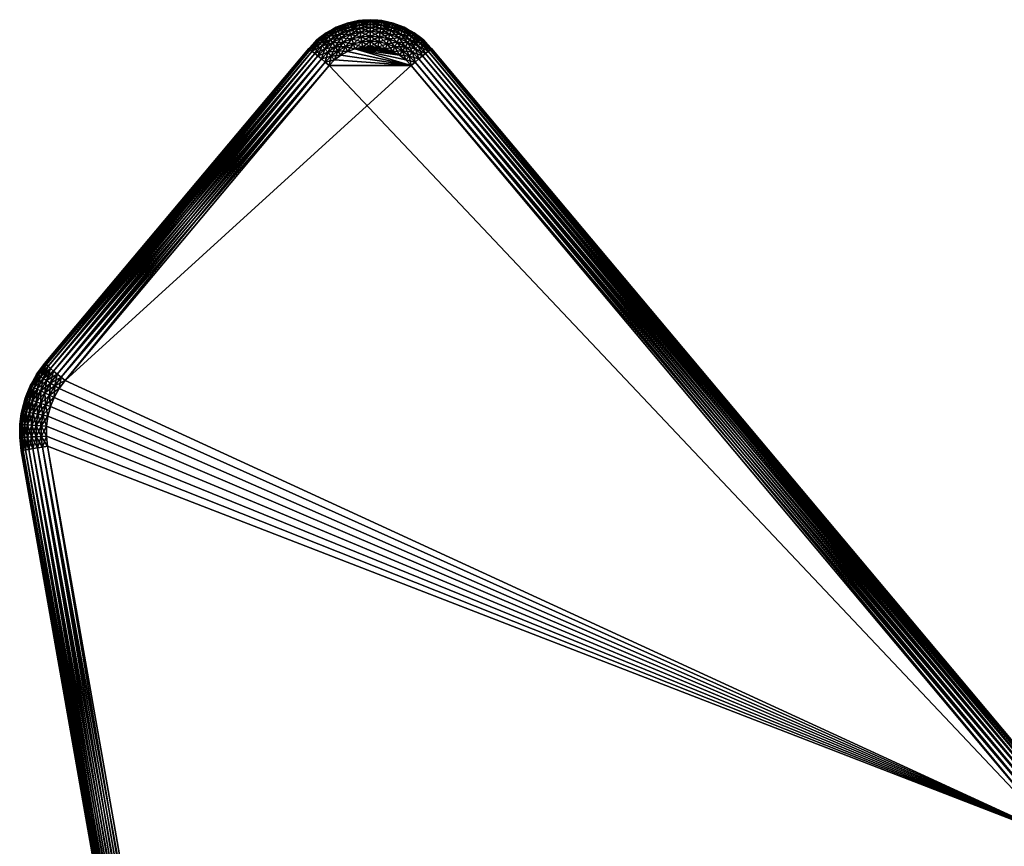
# Model space of a CAD drawing. Header units: millimetres. Extents: x 0 to 737, y 0 to 636.
# Tile 2 of 5: x 0 to 369, y 327 to 636. Entities that reach past the tile are written whole.
import ezdxf

# ---------------------------------------------------------------- set-up
doc = ezdxf.new("R2010")
doc.units = ezdxf.units.MM
doc.layers.add('Layer 01', color=18, linetype='Continuous', true_color=0x000000)

msp = doc.modelspace()

# ---------------------------------------------------------------- meshes
at = {"layer": 'Layer 01'}
mesh = msp.add_polyface(dxfattribs=at)
corners = [(118.54, 633.16, 350), (122.62, 634.71, 10), (118.54, 633.16, 10), (117.27, 632.45, 350), (117.27, 632.45, 10), (114.73, 631.03, 350), (122.67, 634.53, 351.95), (118.62, 632.98, 351.95), (114.84, 630.87, 351.95), (122.83, 633.98, 353.83), (118.86, 632.47, 353.83), (115.15, 630.4, 353.83), (123.1, 633.1, 355.56), (119.25, 631.63, 355.56), (115.66, 629.63, 355.56), (123.46, 631.9, 357.07), (119.78, 630.5, 357.07), (116.34, 628.59, 357.07), (120.42, 629.13, 358.31), (117.18, 627.32, 358.31), (121.15, 627.56, 359.24), (118.13, 625.88, 359.24), (114.23, 625.06, 358.31), (121.94, 625.86, 359.81), (119.16, 624.31, 359.81), (121.15, 627.56, 0.76), (119.16, 624.31, 0.19), (118.13, 625.88, 0.76), (120.42, 629.13, 1.69), (117.18, 627.32, 1.69), (119.78, 630.5, 2.93), (116.34, 628.59, 2.93), (119.25, 631.63, 4.44), (115.66, 629.63, 4.44), (118.86, 632.47, 6.17), (115.15, 630.4, 6.17), (118.62, 632.98, 8.05), (114.84, 630.87, 8.05), (123.1, 633.1, 4.44), (122.83, 633.98, 6.17), (122.67, 634.53, 8.05), (114.73, 631.03, 10), (114.23, 625.06, 1.69), (115.38, 623.77, 0.76)]
mesh.append_faces([[corners[k] for k in face] for face in [(0, 1, 2, 2), (0, 2, 3, 3), (3, 2, 4, 4), (3, 4, 5, 5), (6, 0, 7, 7), (7, 0, 3, 3), (7, 3, 8, 8), (9, 7, 10, 10), (10, 7, 8, 8), (10, 8, 11, 11), (12, 10, 13, 13), (13, 10, 11, 11), (13, 11, 14, 14), (15, 13, 16, 16), (16, 13, 14, 14), (16, 14, 17, 17), (18, 16, 17, 17), (18, 17, 19, 19), (20, 18, 19, 19), (20, 19, 21, 21), (21, 19, 22, 22), (23, 20, 21, 21), (23, 21, 24, 24), (25, 26, 27, 27), (25, 27, 28, 28), (28, 27, 29, 29), (28, 29, 30, 30), (30, 29, 31, 31), (30, 31, 32, 32), (32, 31, 33, 33), (32, 33, 34, 34), (34, 33, 35, 35), (34, 35, 36, 36), (36, 35, 37, 37), (38, 30, 32, 32), (39, 32, 34, 34), (40, 34, 36, 36), (1, 36, 2, 2), (37, 41, 36, 36), (36, 41, 4, 4), (36, 4, 2, 2), (42, 31, 29, 29), (42, 29, 43, 43), (43, 29, 27, 27)]])
mesh = msp.add_polyface(dxfattribs=at)
corners = [(128.32, 635.76, 350), (128.32, 635.76, 10), (126.87, 635.65, 350), (126.87, 635.65, 10), (122.62, 634.71, 350), (122.62, 634.71, 10), (118.54, 633.16, 350), (126.9, 635.46, 351.95), (122.67, 634.53, 351.95), (131.22, 635.21, 353.83), (126.98, 634.9, 353.83), (122.83, 633.98, 353.83), (118.62, 632.98, 351.95), (127.12, 633.99, 355.56), (123.1, 633.1, 355.56), (118.86, 632.47, 353.83), (127.3, 632.76, 357.07), (123.46, 631.9, 357.07), (119.25, 631.63, 355.56), (127.52, 631.26, 358.31), (123.89, 630.45, 358.31), (119.78, 630.5, 357.07), (120.42, 629.13, 358.31), (127.77, 629.55, 359.24), (126.9, 635.46, 8.05), (127.77, 629.55, 0.76), (124.39, 628.8, 0.76), (127.52, 631.26, 1.69), (123.89, 630.45, 1.69), (127.3, 632.76, 2.93), (123.46, 631.9, 2.93), (127.12, 633.99, 4.44), (123.1, 633.1, 4.44), (126.98, 634.9, 6.17), (122.83, 633.98, 6.17), (122.67, 634.53, 8.05), (120.42, 629.13, 1.69), (119.78, 630.5, 2.93), (119.25, 631.63, 4.44), (118.86, 632.47, 6.17), (118.62, 632.98, 8.05)]
mesh.append_faces([[corners[k] for k in face] for face in [(0, 1, 2, 2), (2, 1, 3, 3), (2, 3, 4, 4), (4, 3, 5, 5), (4, 5, 6, 6), (0, 2, 7, 7), (7, 2, 4, 4), (7, 4, 8, 8), (8, 4, 6, 6), (9, 7, 10, 10), (10, 7, 8, 8), (10, 8, 11, 11), (11, 8, 12, 12), (13, 10, 11, 11), (13, 11, 14, 14), (14, 11, 15, 15), (16, 13, 14, 14), (16, 14, 17, 17), (17, 14, 18, 18), (19, 16, 17, 17), (19, 17, 20, 20), (20, 17, 21, 21), (20, 21, 22, 22), (23, 19, 20, 20), (3, 1, 24, 24), (25, 26, 27, 27), (27, 26, 28, 28), (27, 28, 29, 29), (29, 28, 30, 30), (29, 30, 31, 31), (31, 30, 32, 32), (31, 32, 33, 33), (33, 32, 34, 34), (33, 34, 24, 24), (24, 34, 35, 35), (24, 35, 3, 3), (3, 35, 5, 5), (28, 36, 30, 30), (30, 36, 37, 37), (30, 37, 32, 32), (32, 38, 34, 34), (34, 39, 35, 35), (35, 40, 5, 5)]])
mesh = msp.add_polyface(dxfattribs=at)
corners = [(134.12, 635.76, 350), (134.12, 635.76, 10), (131.22, 635.97, 350), (131.22, 635.97, 10), (128.32, 635.76, 350), (128.32, 635.76, 10), (135.54, 635.46, 351.95), (131.22, 635.78, 351.95), (126.9, 635.46, 351.95), (135.46, 634.9, 353.83), (131.22, 635.21, 353.83), (135.32, 633.99, 355.56), (131.22, 634.28, 355.56), (126.98, 634.9, 353.83), (127.12, 633.99, 355.56), (135.14, 632.76, 357.07), (131.22, 633.04, 357.07), (127.3, 632.76, 357.07), (134.92, 631.26, 358.31), (131.22, 631.53, 358.31), (127.52, 631.26, 358.31), (134.67, 629.55, 359.24), (131.22, 629.8, 359.24), (127.77, 629.55, 359.24), (131.22, 635.78, 8.05), (134.92, 631.26, 1.69), (131.22, 629.8, 0.76), (131.22, 631.53, 1.69), (135.14, 632.76, 2.93), (131.22, 633.04, 2.93), (135.32, 633.99, 4.44), (131.22, 634.28, 4.44), (135.46, 634.9, 6.17), (131.22, 635.21, 6.17), (135.54, 635.46, 8.05), (126.9, 635.46, 8.05), (126.98, 634.9, 6.17), (127.12, 633.99, 4.44), (127.3, 632.76, 2.93), (127.52, 631.26, 1.69), (127.77, 629.55, 0.76)]
mesh.append_faces([[corners[k] for k in face] for face in [(0, 1, 2, 2), (2, 1, 3, 3), (2, 3, 4, 4), (4, 3, 5, 5), (6, 0, 7, 7), (7, 0, 2, 2), (7, 2, 8, 8), (8, 2, 4, 4), (9, 7, 10, 10), (10, 7, 8, 8), (11, 9, 10, 10), (11, 10, 12, 12), (12, 10, 13, 13), (12, 13, 14, 14), (15, 11, 12, 12), (15, 12, 16, 16), (16, 12, 14, 14), (16, 14, 17, 17), (18, 15, 16, 16), (18, 16, 19, 19), (19, 16, 17, 17), (19, 17, 20, 20), (21, 18, 19, 19), (21, 19, 22, 22), (22, 19, 20, 20), (22, 20, 23, 23), (5, 3, 24, 24), (25, 26, 27, 27), (28, 27, 29, 29), (30, 29, 31, 31), (32, 31, 33, 33), (34, 33, 24, 24), (35, 5, 24, 24), (35, 24, 36, 36), (36, 24, 33, 33), (36, 33, 37, 37), (37, 33, 31, 31), (37, 31, 38, 38), (38, 31, 29, 29), (38, 29, 39, 39), (39, 29, 27, 27), (39, 27, 40, 40), (40, 27, 26, 26)]])
mesh = msp.add_polyface(dxfattribs=at)
corners = [(139.82, 634.71, 350), (139.82, 634.71, 10), (135.57, 635.65, 350), (135.57, 635.65, 10), (134.12, 635.76, 350), (134.12, 635.76, 10), (139.77, 634.53, 351.95), (135.54, 635.46, 351.95), (139.61, 633.98, 353.83), (135.46, 634.9, 353.83), (131.22, 635.78, 351.95), (139.34, 633.1, 355.56), (135.32, 633.99, 355.56), (142.66, 630.5, 357.07), (138.98, 631.9, 357.07), (135.14, 632.76, 357.07), (142.02, 629.13, 358.31), (138.55, 630.45, 358.31), (134.92, 631.26, 358.31), (138.05, 628.8, 359.24), (134.67, 629.55, 359.24), (134.67, 629.55, 0.76), (131.22, 629.8, 0.76), (134.92, 631.26, 1.69), (131.22, 631.53, 1.69), (135.14, 632.76, 2.93), (131.22, 633.04, 2.93), (135.32, 633.99, 4.44), (131.22, 634.28, 4.44), (135.46, 634.9, 6.17), (131.22, 635.21, 6.17), (135.54, 635.46, 8.05), (142.02, 629.13, 1.69), (138.05, 628.8, 0.76), (138.55, 630.45, 1.69), (142.66, 630.5, 2.93), (138.98, 631.9, 2.93), (143.19, 631.63, 4.44), (139.34, 633.1, 4.44), (139.61, 633.98, 6.17), (139.77, 634.53, 8.05), (131.22, 635.78, 8.05), (131.22, 635.97, 10)]
mesh.append_faces([[corners[k] for k in face] for face in [(0, 1, 2, 2), (2, 1, 3, 3), (2, 3, 4, 4), (4, 3, 5, 5), (6, 0, 2, 2), (6, 2, 7, 7), (7, 2, 4, 4), (8, 6, 7, 7), (8, 7, 9, 9), (9, 7, 10, 10), (11, 8, 9, 9), (11, 9, 12, 12), (13, 11, 14, 14), (14, 11, 12, 12), (14, 12, 15, 15), (16, 14, 17, 17), (17, 14, 15, 15), (17, 15, 18, 18), (19, 17, 18, 18), (19, 18, 20, 20), (21, 22, 23, 23), (23, 24, 25, 25), (25, 26, 27, 27), (27, 28, 29, 29), (29, 30, 31, 31), (32, 33, 34, 34), (35, 34, 36, 36), (37, 36, 38, 38), (33, 21, 34, 34), (34, 21, 23, 23), (34, 23, 36, 36), (36, 23, 25, 25), (36, 25, 38, 38), (38, 25, 27, 27), (38, 27, 39, 39), (39, 27, 29, 29), (39, 29, 40, 40), (40, 29, 31, 31), (40, 31, 1, 1), (1, 31, 3, 3), (41, 42, 31, 31), (31, 42, 5, 5), (31, 5, 3, 3)]])
mesh = msp.add_polyface(dxfattribs=at)
corners = [(150.01, 629.26, 350), (150.01, 629.26, 10), (147.71, 631.03, 350), (147.71, 631.03, 10), (145.17, 632.45, 350), (145.17, 632.45, 10), (143.9, 633.16, 350), (143.9, 633.16, 10), (139.82, 634.71, 350), (139.82, 634.71, 10), (143.82, 632.98, 351.95), (147.6, 630.87, 351.95), (139.77, 634.53, 351.95), (150.66, 627.81, 353.83), (147.29, 630.4, 353.83), (143.58, 632.47, 353.83), (139.61, 633.98, 353.83), (146.78, 629.63, 355.56), (143.19, 631.63, 355.56), (139.34, 633.1, 355.56), (146.1, 628.59, 357.07), (142.66, 630.5, 357.07), (142.02, 629.13, 358.31), (138.98, 631.9, 357.07), (147.6, 630.87, 8.05), (151.04, 628.24, 8.05), (147.29, 630.4, 6.17), (143.82, 632.98, 8.05), (143.58, 632.47, 6.17), (143.19, 631.63, 4.44), (146.78, 629.63, 4.44), (142.66, 630.5, 2.93), (142.02, 629.13, 1.69), (138.55, 630.45, 1.69), (138.98, 631.9, 2.93), (139.34, 633.1, 4.44), (139.61, 633.98, 6.17), (139.77, 634.53, 8.05)]
mesh.append_faces([[corners[k] for k in face] for face in [(0, 1, 2, 2), (2, 1, 3, 3), (2, 3, 4, 4), (4, 3, 5, 5), (4, 5, 6, 6), (6, 5, 7, 7), (6, 7, 8, 8), (8, 7, 9, 9), (4, 10, 2, 2), (2, 10, 11, 11), (2, 11, 0, 0), (4, 6, 10, 10), (10, 6, 8, 8), (10, 8, 12, 12), (13, 11, 14, 14), (14, 11, 10, 10), (14, 10, 15, 15), (15, 10, 12, 12), (15, 12, 16, 16), (17, 14, 15, 15), (17, 15, 18, 18), (18, 15, 16, 16), (18, 16, 19, 19), (20, 17, 18, 18), (20, 18, 21, 21), (21, 18, 19, 19), (22, 21, 23, 23), (5, 3, 24, 24), (25, 26, 24, 24), (7, 5, 27, 27), (27, 5, 24, 24), (27, 24, 28, 28), (28, 24, 26, 26), (28, 26, 29, 29), (29, 26, 30, 30), (29, 30, 31, 31), (32, 33, 31, 31), (31, 34, 29, 29), (29, 35, 28, 28), (28, 35, 36, 36), (28, 36, 27, 27), (27, 36, 37, 37), (27, 37, 7, 7), (7, 37, 9, 9)]])
mesh = msp.add_polyface(dxfattribs=at)
corners = [(114.73, 631.03, 350), (117.27, 632.45, 10), (114.73, 631.03, 10), (112.43, 629.26, 350), (112.43, 629.26, 10), (111.28, 628.38, 350), (111.28, 628.38, 10), (108.24, 625.25, 350), (108.24, 625.25, 10), (114.84, 630.87, 351.95), (117.27, 632.45, 350), (111.4, 628.24, 351.95), (108.39, 625.13, 351.95), (115.15, 630.4, 353.83), (111.78, 627.81, 353.83), (108.82, 624.76, 353.83), (115.66, 629.63, 355.56), (112.4, 627.12, 355.56), (109.53, 624.17, 355.56), (116.34, 628.59, 357.07), (113.22, 626.19, 357.07), (117.18, 627.32, 358.31), (114.23, 625.06, 358.31), (114.84, 630.87, 8.05), (111.4, 628.24, 8.05), (111.78, 627.81, 6.17), (115.15, 630.4, 6.17), (112.4, 627.12, 4.44), (115.66, 629.63, 4.44), (113.22, 626.19, 2.93), (116.34, 628.59, 2.93), (114.23, 625.06, 1.69), (110.48, 623.37, 2.93), (109.53, 624.17, 4.44), (108.82, 624.76, 6.17), (108.39, 625.13, 8.05)]
mesh.append_faces([[corners[k] for k in face] for face in [(0, 1, 2, 2), (0, 2, 3, 3), (3, 2, 4, 4), (3, 4, 5, 5), (5, 4, 6, 6), (5, 6, 7, 7), (7, 6, 8, 8), (9, 10, 0, 0), (9, 0, 11, 11), (11, 0, 3, 3), (3, 5, 11, 11), (11, 5, 7, 7), (11, 7, 12, 12), (13, 9, 11, 11), (13, 11, 14, 14), (14, 11, 12, 12), (14, 12, 15, 15), (16, 13, 14, 14), (16, 14, 17, 17), (17, 14, 15, 15), (17, 15, 18, 18), (19, 16, 17, 17), (19, 17, 20, 20), (20, 17, 18, 18), (21, 19, 20, 20), (21, 20, 22, 22), (4, 2, 23, 23), (6, 4, 24, 24), (24, 4, 23, 23), (24, 23, 25, 25), (25, 23, 26, 26), (25, 26, 27, 27), (27, 26, 28, 28), (27, 28, 29, 29), (29, 28, 30, 30), (29, 30, 31, 31), (29, 32, 27, 27), (27, 33, 25, 25), (25, 33, 34, 34), (25, 34, 24, 24), (24, 34, 35, 35), (24, 35, 6, 6), (6, 35, 8, 8)]])
mesh = msp.add_polyface(dxfattribs=at)
corners = [(141.29, 627.56, 359.24), (138.55, 630.45, 358.31), (138.05, 628.8, 359.24), (127.77, 629.55, 359.24), (123.89, 630.45, 358.31), (124.39, 628.8, 359.24), (120.42, 629.13, 358.31), (121.15, 627.56, 359.24), (140.5, 625.86, 359.81), (137.52, 627, 359.81), (134.67, 629.55, 359.24), (134.4, 627.69, 359.81), (131.22, 629.8, 359.24), (131.22, 627.92, 359.81), (128.04, 627.69, 359.81), (124.92, 627, 359.81), (121.94, 625.86, 359.81), (136.96, 625.13, 360), (134.12, 625.76, 360), (131.22, 625.97, 360), (128.32, 625.76, 360), (134.12, 625.76), (131.22, 625.97), (134.4, 627.69, 0.19), (131.22, 627.92, 0.19), (134.67, 629.55, 0.76), (131.22, 629.8, 0.76), (121.94, 625.86, 0.19), (119.16, 624.31, 0.19), (121.15, 627.56, 0.76), (141.29, 627.56, 0.76), (137.52, 627, 0.19), (138.05, 628.8, 0.76), (127.77, 629.55, 0.76), (128.04, 627.69, 0.19), (128.32, 625.76), (125.48, 625.13), (124.92, 627, 0.19), (124.39, 628.8, 0.76), (123.89, 630.45, 1.69), (120.42, 629.13, 1.69)]
mesh.append_faces([[corners[k] for k in face] for face in [(0, 1, 2, 2), (3, 4, 5, 5), (5, 4, 6, 6), (5, 6, 7, 7), (8, 0, 2, 2), (8, 2, 9, 9), (9, 2, 10, 10), (9, 10, 11, 11), (11, 10, 12, 12), (11, 12, 13, 13), (13, 12, 3, 3), (13, 3, 14, 14), (14, 3, 5, 5), (14, 5, 15, 15), (15, 5, 7, 7), (15, 7, 16, 16), (17, 9, 11, 11), (18, 11, 13, 13), (18, 13, 19, 19), (19, 13, 14, 14), (19, 14, 20, 20), (20, 14, 15, 15), (21, 22, 23, 23), (23, 22, 24, 24), (23, 24, 25, 25), (25, 24, 26, 26), (27, 28, 29, 29), (30, 31, 32, 32), (31, 21, 23, 23), (31, 23, 32, 32), (32, 23, 25, 25), (33, 26, 34, 34), (34, 26, 24, 24), (34, 24, 35, 35), (35, 24, 22, 22), (35, 36, 34, 34), (34, 36, 37, 37), (34, 37, 33, 33), (33, 37, 38, 38), (37, 27, 38, 38), (38, 27, 29, 29), (38, 29, 39, 39), (39, 29, 40, 40)]])
mesh = msp.add_polyface(dxfattribs=at)
corners = [(154.2, 625.25, 350), (154.2, 625.25, 10), (151.16, 628.38, 350), (151.16, 628.38, 10), (150.01, 629.26, 350), (150.01, 629.26, 10), (153.62, 624.76, 353.83), (154.05, 625.13, 351.95), (151.04, 628.24, 351.95), (147.6, 630.87, 351.95), (150.66, 627.81, 353.83), (152.91, 624.17, 355.56), (150.04, 627.12, 355.56), (147.29, 630.4, 353.83), (146.78, 629.63, 355.56), (149.22, 626.19, 357.07), (146.1, 628.59, 357.07), (148.21, 625.06, 358.31), (145.26, 627.32, 358.31), (142.66, 630.5, 357.07), (142.02, 629.13, 358.31), (144.31, 625.88, 359.24), (141.29, 627.56, 359.24), (138.55, 630.45, 358.31), (143.28, 624.31, 359.81), (148.21, 625.06, 1.69), (144.31, 625.88, 0.76), (145.26, 627.32, 1.69), (149.22, 626.19, 2.93), (146.1, 628.59, 2.93), (150.04, 627.12, 4.44), (146.78, 629.63, 4.44), (150.66, 627.81, 6.17), (147.29, 630.4, 6.17), (151.04, 628.24, 8.05), (153.62, 624.76, 6.17), (154.05, 625.13, 8.05), (147.6, 630.87, 8.05), (147.71, 631.03, 10), (142.66, 630.5, 2.93), (142.02, 629.13, 1.69), (141.29, 627.56, 0.76), (140.5, 625.86, 0.19), (137.52, 627, 0.19), (138.05, 628.8, 0.76)]
mesh.append_faces([[corners[k] for k in face] for face in [(0, 1, 2, 2), (2, 1, 3, 3), (2, 3, 4, 4), (4, 3, 5, 5), (6, 7, 8, 8), (4, 9, 8, 8), (4, 8, 2, 2), (2, 8, 7, 7), (6, 8, 10, 10), (10, 8, 9, 9), (11, 10, 12, 12), (12, 10, 13, 13), (12, 13, 14, 14), (15, 12, 14, 14), (15, 14, 16, 16), (17, 15, 16, 16), (17, 16, 18, 18), (18, 16, 19, 19), (18, 19, 20, 20), (21, 18, 20, 20), (21, 20, 22, 22), (22, 20, 23, 23), (24, 21, 22, 22), (25, 26, 27, 27), (28, 27, 29, 29), (28, 29, 30, 30), (30, 29, 31, 31), (30, 31, 32, 32), (32, 31, 33, 33), (32, 33, 34, 34), (35, 30, 32, 32), (36, 32, 34, 34), (1, 34, 3, 3), (37, 38, 34, 34), (34, 38, 5, 5), (34, 5, 3, 3), (39, 31, 29, 29), (39, 29, 40, 40), (40, 29, 27, 27), (40, 27, 41, 41), (41, 27, 26, 26), (42, 43, 41, 41), (41, 44, 40, 40)]])
mesh = msp.add_polyface(dxfattribs=at)
corners = [(108.24, 625.25, 10), (9.36, 507.41, 350), (108.24, 625.25, 350), (9.51, 507.29, 351.95), (108.39, 625.13, 351.95), (9.94, 506.92, 353.83), (108.82, 624.76, 353.83), (10.65, 506.33, 355.56), (109.53, 624.17, 355.56), (11.6, 505.53, 357.07), (110.48, 623.37, 357.07), (12.76, 504.56, 358.31), (111.64, 622.4, 358.31), (14.09, 503.44, 359.24), (112.97, 621.29, 359.24), (15.52, 502.24, 359.81), (114.4, 620.08, 359.81), (113.22, 626.19, 357.07), (114.23, 625.06, 358.31), (118.13, 625.88, 359.24), (115.38, 623.77, 359.24), (119.16, 624.31, 359.81), (116.63, 622.37, 359.81), (120.23, 622.68, 360), (117.92, 620.91, 360), (115.9, 618.83, 360), (9.36, 507.41, 10), (108.39, 625.13, 8.05), (9.51, 507.29, 8.05), (108.82, 624.76, 6.17), (9.94, 506.92, 6.17), (109.53, 624.17, 4.44), (10.65, 506.33, 4.44), (110.48, 623.37, 2.93), (11.6, 505.53, 2.93), (111.64, 622.4, 1.69), (12.76, 504.56, 1.69), (112.97, 621.29, 0.76), (14.09, 503.44, 0.76), (114.4, 620.08, 0.19), (121.94, 625.86, 0.19), (120.23, 622.68), (119.16, 624.31, 0.19), (115.38, 623.77, 0.76), (118.13, 625.88, 0.76), (116.63, 622.37, 0.19), (117.92, 620.91), (115.9, 618.83), (114.23, 625.06, 1.69), (113.22, 626.19, 2.93), (112.4, 627.12, 4.44)]
mesh.append_faces([[corners[k] for k in face] for face in [(0, 1, 2, 2), (2, 3, 4, 4), (4, 5, 6, 6), (6, 7, 8, 8), (8, 9, 10, 10), (10, 11, 12, 12), (12, 13, 14, 14), (14, 15, 16, 16), (17, 8, 10, 10), (18, 17, 10, 10), (18, 10, 12, 12), (19, 18, 20, 20), (20, 18, 12, 12), (20, 12, 14, 14), (21, 19, 20, 20), (21, 20, 22, 22), (22, 20, 14, 14), (22, 14, 16, 16), (23, 21, 22, 22), (23, 22, 24, 24), (24, 22, 16, 16), (24, 16, 25, 25), (26, 0, 27, 27), (28, 27, 29, 29), (30, 29, 31, 31), (32, 31, 33, 33), (34, 33, 35, 35), (36, 35, 37, 37), (38, 37, 39, 39), (40, 41, 42, 42), (43, 44, 45, 45), (45, 44, 42, 42), (45, 42, 46, 46), (46, 42, 41, 41), (46, 47, 45, 45), (45, 47, 39, 39), (45, 39, 43, 43), (43, 39, 37, 37), (43, 37, 48, 48), (48, 37, 35, 35), (48, 35, 49, 49), (49, 35, 33, 33), (50, 33, 31, 31)]])
mesh = msp.add_polyface(dxfattribs=at)
corners = [(136.96, 625.13, 360), (134.12, 625.76, 360), (131.22, 625.97, 360), (142.21, 622.68, 360), (139.67, 624.1, 360), (125.48, 625.13, 360), (128.32, 625.76, 360), (150.8, 622.4, 358.31), (151.96, 623.37, 357.07), (149.22, 626.19, 357.07), (152.91, 624.17, 355.56), (150.04, 627.12, 355.56), (153.62, 624.76, 353.83), (150.66, 627.81, 353.83), (151.16, 628.38, 350), (154.05, 625.13, 351.95), (154.2, 625.25, 350), (148.21, 625.06, 358.31), (147.06, 623.77, 359.24), (145.26, 627.32, 358.31), (144.31, 625.88, 359.24), (145.81, 622.37, 359.81), (143.28, 624.31, 359.81), (141.29, 627.56, 359.24), (140.5, 625.86, 359.81), (137.52, 627, 359.81), (134.4, 627.69, 359.81), (124.92, 627, 359.81), (121.94, 625.86, 359.81), (122.77, 624.1, 360), (119.16, 624.31, 359.81), (147.06, 623.77, 0.76), (143.28, 624.31, 0.19), (144.31, 625.88, 0.76), (148.21, 625.06, 1.69), (145.26, 627.32, 1.69), (149.22, 626.19, 2.93), (122.77, 624.1), (120.23, 622.68), (121.94, 625.86, 0.19), (151.96, 623.37, 2.93), (152.91, 624.17, 4.44), (150.04, 627.12, 4.44), (153.62, 624.76, 6.17), (150.66, 627.81, 6.17), (154.05, 625.13, 8.05), (151.04, 628.24, 8.05), (154.2, 625.25, 10), (141.29, 627.56, 0.76), (140.5, 625.86, 0.19), (139.67, 624.1), (136.96, 625.13), (137.52, 627, 0.19), (134.12, 625.76), (125.48, 625.13), (124.92, 627, 0.19)]
mesh.append_faces([[corners[k] for k in face] for face in [(0, 1, 2, 2), (3, 4, 5, 5), (5, 4, 0, 0), (5, 0, 6, 6), (6, 0, 2, 2), (7, 8, 9, 9), (8, 10, 11, 11), (10, 12, 13, 13), (14, 15, 16, 16), (8, 11, 9, 9), (7, 9, 17, 17), (18, 17, 19, 19), (18, 19, 20, 20), (21, 18, 20, 20), (21, 20, 22, 22), (22, 23, 24, 24), (3, 22, 24, 24), (3, 24, 4, 4), (4, 24, 25, 25), (4, 25, 0, 0), (0, 26, 1, 1), (6, 27, 5, 5), (5, 27, 28, 28), (5, 28, 29, 29), (29, 28, 30, 30), (31, 32, 33, 33), (31, 33, 34, 34), (34, 35, 36, 36), (37, 38, 39, 39), (40, 34, 36, 36), (40, 36, 41, 41), (41, 36, 42, 42), (41, 42, 43, 43), (43, 44, 45, 45), (45, 46, 47, 47), (48, 33, 49, 49), (49, 33, 32, 32), (49, 32, 50, 50), (50, 51, 49, 49), (49, 51, 52, 52), (51, 53, 52, 52), (54, 37, 55, 55), (55, 37, 39, 39)]])
mesh = msp.add_polyface(dxfattribs=at)
corners = [(9.36, 507.41, 10), (9.36, 507.41, 350), (108.24, 625.25, 10), (6.4, 503.4, 350), (6.4, 503.4, 10), (9.51, 507.29, 351.95), (6.56, 503.3, 351.95), (9.94, 506.92, 353.83), (7.04, 502.99, 353.83), (10.65, 506.33, 355.56), (7.81, 502.49, 355.56), (11.6, 505.53, 357.07), (8.86, 501.81, 357.07), (12.76, 504.56, 358.31), (10.13, 500.99, 358.31), (14.09, 503.44, 359.24), (5.42, 501.66, 350), (108.24, 625.25, 350), (108.39, 625.13, 351.95), (108.82, 624.76, 353.83), (109.53, 624.17, 355.56), (110.48, 623.37, 357.07), (111.64, 622.4, 358.31), (112.97, 621.29, 359.24), (15.52, 502.24, 359.81), (114.4, 620.08, 359.81), (17.02, 500.98, 360), (115.9, 618.83, 360), (14.09, 503.44, 0.76), (11.58, 500.05, 0.76), (12.76, 504.56, 1.69), (10.13, 500.99, 1.69), (11.6, 505.53, 2.93), (8.86, 501.81, 2.93), (10.65, 506.33, 4.44), (7.81, 502.49, 4.44), (9.94, 506.92, 6.17), (7.04, 502.99, 6.17), (9.51, 507.29, 8.05), (6.56, 503.3, 8.05), (5.42, 501.66, 10), (108.39, 625.13, 8.05), (108.82, 624.76, 6.17), (109.53, 624.17, 4.44), (110.48, 623.37, 2.93), (111.64, 622.4, 1.69), (112.97, 621.29, 0.76), (114.4, 620.08, 0.19), (15.52, 502.24, 0.19), (115.9, 618.83), (17.02, 500.98)]
mesh.append_faces([[corners[k] for k in face] for face in [(0, 1, 2, 2), (1, 0, 3, 3), (3, 0, 4, 4), (1, 3, 5, 5), (5, 3, 6, 6), (5, 6, 7, 7), (7, 6, 8, 8), (7, 8, 9, 9), (9, 8, 10, 10), (9, 10, 11, 11), (11, 10, 12, 12), (11, 12, 13, 13), (13, 14, 15, 15), (3, 16, 6, 6), (17, 1, 5, 5), (18, 5, 7, 7), (19, 7, 9, 9), (20, 9, 11, 11), (21, 11, 13, 13), (22, 13, 15, 15), (23, 15, 24, 24), (25, 24, 26, 26), (25, 26, 27, 27), (28, 29, 30, 30), (30, 31, 32, 32), (32, 33, 34, 34), (34, 33, 35, 35), (34, 35, 36, 36), (36, 35, 37, 37), (36, 37, 38, 38), (38, 37, 39, 39), (38, 39, 0, 0), (0, 39, 4, 4), (39, 40, 4, 4), (0, 41, 38, 38), (38, 42, 36, 36), (36, 43, 34, 34), (34, 44, 32, 32), (32, 45, 30, 30), (30, 46, 28, 28), (28, 47, 48, 48), (48, 47, 49, 49), (48, 49, 50, 50)]])
mesh = msp.add_polyface(dxfattribs=at)
corners = [(146.54, 618.83), (388.78, 330.13), (17.02, 500.98), (14.8, 497.98), (230.08, 10), (226.35, 10.23), (400.03, 320.86), (404.44, 318.76), (409.07, 317.21), (443.37, 10), (423.6, 316.06), (453.63, 11.81), (418.73, 315.85), (450.29, 10.81), (413.86, 316.23), (446.85, 10.2), (428.42, 316.87), (433.1, 318.26), (660.23, 87), (663.82, 88.58), (207.1, 20.72), (65.05, 190.01), (62.73, 193.17), (60.84, 196.61), (59.42, 200.27), (58.49, 204.08), (10.46, 476.49), (10.04, 480.21), (10.08, 483.94), (10.59, 487.65), (11.56, 491.26), (12.97, 494.72), (222.68, 10.93), (219.12, 12.07), (215.74, 13.65), (392.14, 326.59), (395.91, 323.48), (209.68, 18.01), (212.57, 15.64), (686.82, 410.6), (726.63, 377.2), (679.51, 109.98), (678.58, 106.17), (115.9, 618.83), (117.92, 620.91), (120.23, 622.68), (677.15, 102.52), (675.27, 99.08), (672.95, 95.91), (122.77, 624.1), (125.48, 625.13), (144.52, 620.91), (136.96, 625.13), (139.67, 624.1), (134.12, 625.76), (142.21, 622.68), (131.22, 625.97), (690.59, 411.7), (694.47, 412.3), (698.39, 412.38), (702.29, 411.96), (706.1, 411.02), (709.76, 409.6), (713.2, 407.71), (716.37, 405.39), (719.2, 402.68), (721.66, 399.62), (723.69, 396.26), (725.27, 392.67), (670.23, 93.08), (667.17, 90.62), (128.32, 625.76), (726.37, 388.91), (726.97, 385.03), (727.05, 381.1)]
mesh.append_faces([[corners[k] for k in face] for face in [(0, 1, 2, 2), (2, 1, 3, 3), (4, 5, 6, 6), (6, 7, 4, 4), (4, 7, 8, 8), (4, 8, 9, 9), (10, 11, 12, 12), (12, 11, 13, 13), (8, 14, 9, 9), (9, 14, 12, 12), (9, 12, 15, 15), (15, 12, 13, 13), (10, 16, 11, 11), (11, 16, 17, 17), (11, 17, 18, 18), (18, 17, 19, 19), (20, 21, 1, 1), (1, 21, 22, 22), (1, 22, 23, 23), (23, 24, 1, 1), (1, 24, 25, 25), (1, 25, 26, 26), (26, 27, 1, 1), (1, 27, 28, 28), (1, 28, 29, 29), (29, 30, 1, 1), (1, 30, 31, 31), (1, 31, 3, 3), (5, 32, 6, 6), (6, 32, 33, 33), (6, 33, 34, 34), (1, 35, 20, 20), (20, 35, 36, 36), (20, 36, 37, 37), (37, 36, 6, 6), (37, 6, 38, 38), (38, 6, 34, 34), (39, 40, 17, 17), (17, 40, 41, 41), (17, 41, 42, 42), (2, 43, 0, 0), (0, 43, 44, 44), (0, 44, 45, 45), (42, 46, 17, 17), (17, 46, 47, 47), (17, 47, 48, 48), (45, 49, 0, 0), (0, 49, 50, 50), (0, 50, 51, 51), (52, 53, 54, 54), (54, 53, 55, 55), (54, 55, 56, 56), (39, 57, 40, 40), (40, 57, 58, 58), (40, 58, 59, 59), (59, 60, 40, 40), (40, 60, 61, 61), (40, 61, 62, 62), (62, 63, 40, 40), (40, 63, 64, 64), (40, 64, 65, 65), (65, 66, 40, 40), (40, 66, 67, 67), (40, 67, 68, 68), (48, 69, 17, 17), (17, 69, 70, 70), (17, 70, 19, 19), (51, 50, 55, 55), (55, 50, 71, 71), (55, 71, 56, 56), (72, 73, 68, 68), (68, 73, 74, 74), (68, 74, 40, 40)]])
mesh = msp.add_polyface(dxfattribs=at)
corners = [(154.2, 625.25, 10), (154.2, 625.25, 350), (396.44, 336.56, 10), (396.44, 336.56, 350), (65.05, 190.01, 360), (207.1, 20.72, 360), (388.78, 330.13, 360), (392.14, 326.59, 360), (395.91, 323.48, 360), (10.46, 476.49, 360), (58.49, 204.08, 360), (59.42, 200.27, 360), (230.08, 10, 360), (409.07, 317.21, 360), (404.44, 318.76, 360), (226.35, 10.23, 360), (400.03, 320.86, 360), (222.68, 10.93, 360), (146.54, 618.83, 360), (115.9, 618.83, 360), (17.02, 500.98, 360), (14.8, 497.98, 360), (12.97, 494.72, 360), (11.56, 491.26, 360), (10.59, 487.65, 360), (10.08, 483.94, 360), (10.04, 480.21, 360), (60.84, 196.61, 360), (62.73, 193.17, 360), (61.09, 192.12, 359.81), (62.12, 187.55, 359.24), (63.56, 188.75, 359.81), (154.05, 625.13, 351.95), (396.3, 336.44, 351.95), (153.62, 624.76, 353.83), (395.86, 336.07, 353.83), (152.91, 624.17, 355.56), (395.15, 335.48, 355.56), (151.96, 623.37, 357.07), (394.2, 334.68, 357.07), (150.8, 622.4, 358.31), (393.04, 333.7, 358.31), (149.47, 621.29, 359.24), (391.71, 332.59, 359.24), (148.04, 620.08, 359.81), (390.28, 331.39, 359.81), (62.73, 193.17), (65.05, 190.01), (61.09, 192.12, 0.19), (63.56, 188.75, 0.19), (396.3, 336.44, 8.05), (154.05, 625.13, 8.05), (395.86, 336.07, 6.17), (153.62, 624.76, 6.17), (395.15, 335.48, 4.44), (152.91, 624.17, 4.44), (394.2, 334.68, 2.93), (151.96, 623.37, 2.93), (393.04, 333.7, 1.69), (150.8, 622.4, 1.69), (391.71, 332.59, 0.76), (149.47, 621.29, 0.76), (390.28, 331.39, 0.19), (148.04, 620.08, 0.19), (388.78, 330.13)]
mesh.append_faces([[corners[k] for k in face] for face in [(0, 1, 2, 2), (2, 1, 3, 3), (4, 5, 6, 6), (6, 5, 7, 7), (7, 5, 8, 8), (9, 10, 6, 6), (6, 10, 11, 11), (12, 13, 14, 14), (15, 14, 16, 16), (17, 16, 8, 8), (18, 19, 6, 6), (6, 20, 21, 21), (21, 22, 6, 6), (6, 22, 23, 23), (6, 23, 24, 24), (24, 25, 6, 6), (6, 25, 26, 26), (6, 26, 9, 9), (11, 27, 6, 6), (6, 27, 28, 28), (6, 28, 4, 4), (29, 30, 31, 31), (29, 31, 28, 28), (28, 31, 4, 4), (3, 32, 33, 33), (33, 34, 35, 35), (35, 36, 37, 37), (37, 38, 39, 39), (39, 40, 41, 41), (41, 42, 43, 43), (43, 44, 45, 45), (45, 18, 6, 6), (6, 7, 45, 45), (46, 47, 48, 48), (48, 47, 49, 49), (0, 2, 50, 50), (51, 50, 52, 52), (53, 52, 54, 54), (55, 54, 56, 56), (57, 56, 58, 58), (59, 58, 60, 60), (61, 60, 62, 62), (63, 62, 64, 64)]])
mesh = msp.add_polyface(dxfattribs=at)
corners = [(122.77, 624.1, 360), (120.23, 622.68, 360), (146.54, 618.83, 360), (117.92, 620.91, 360), (115.9, 618.83, 360), (388.78, 330.13, 360), (17.02, 500.98, 360), (125.48, 625.13, 360), (144.52, 620.91, 360), (142.21, 622.68, 360), (148.04, 620.08, 359.81), (145.81, 622.37, 359.81), (149.47, 621.29, 359.24), (147.06, 623.77, 359.24), (150.8, 622.4, 358.31), (148.21, 625.06, 358.31), (143.28, 624.31, 359.81), (119.16, 624.31, 359.81), (396.44, 336.56, 350), (154.2, 625.25, 350), (154.05, 625.13, 351.95), (396.3, 336.44, 351.95), (153.62, 624.76, 353.83), (395.86, 336.07, 353.83), (152.91, 624.17, 355.56), (395.15, 335.48, 355.56), (151.96, 623.37, 357.07), (394.2, 334.68, 357.07), (393.04, 333.7, 358.31), (391.71, 332.59, 359.24), (390.28, 331.39, 359.81), (144.52, 620.91), (142.21, 622.68), (145.81, 622.37, 0.19), (143.28, 624.31, 0.19), (147.06, 623.77, 0.76), (146.54, 618.83), (148.04, 620.08, 0.19), (149.47, 621.29, 0.76), (150.8, 622.4, 1.69), (148.21, 625.06, 1.69), (151.96, 623.37, 2.93), (139.67, 624.1), (154.2, 625.25, 10), (396.3, 336.44, 8.05), (154.05, 625.13, 8.05), (395.86, 336.07, 6.17), (153.62, 624.76, 6.17), (395.15, 335.48, 4.44), (152.91, 624.17, 4.44), (394.2, 334.68, 2.93), (393.04, 333.7, 1.69), (391.71, 332.59, 0.76), (390.28, 331.39, 0.19), (388.78, 330.13)]
mesh.append_faces([[corners[k] for k in face] for face in [(0, 1, 2, 2), (1, 3, 2, 2), (2, 3, 4, 4), (5, 4, 6, 6), (0, 2, 7, 7), (7, 2, 8, 8), (7, 8, 9, 9), (2, 10, 11, 11), (10, 12, 13, 13), (12, 14, 15, 15), (12, 15, 13, 13), (10, 13, 11, 11), (2, 11, 8, 8), (8, 11, 16, 16), (8, 16, 9, 9), (0, 17, 1, 1), (18, 19, 20, 20), (21, 20, 22, 22), (23, 22, 24, 24), (25, 24, 26, 26), (27, 26, 14, 14), (28, 14, 12, 12), (29, 12, 10, 10), (30, 10, 2, 2), (31, 32, 33, 33), (33, 32, 34, 34), (33, 34, 35, 35), (36, 31, 37, 37), (37, 31, 33, 33), (37, 33, 38, 38), (38, 33, 35, 35), (38, 35, 39, 39), (39, 35, 40, 40), (39, 40, 41, 41), (42, 34, 32, 32), (43, 44, 45, 45), (45, 46, 47, 47), (47, 48, 49, 49), (49, 50, 41, 41), (41, 51, 39, 39), (39, 52, 38, 38), (38, 53, 37, 37), (37, 54, 36, 36)]])
mesh = msp.add_polyface(dxfattribs=at)
corners = [(12.76, 504.56, 358.31), (8.86, 501.81, 357.07), (10.13, 500.99, 358.31), (14.09, 503.44, 359.24), (11.58, 500.05, 359.24), (15.52, 502.24, 359.81), (13.16, 499.04, 359.81), (17.02, 500.98, 360), (14.8, 497.98, 360), (7.81, 502.49, 355.56), (5.48, 498.33, 355.56), (6.6, 497.79, 357.07), (7.97, 497.13, 358.31), (9.52, 496.38, 359.24), (11.21, 495.56, 359.81), (12.97, 494.72, 360), (4.86, 493.51, 357.07), (6.3, 493.02, 358.31), (7.93, 492.47, 359.24), (9.71, 491.88, 359.81), (14.8, 497.98), (12.97, 494.72), (13.16, 499.04, 0.19), (11.21, 495.56, 0.19), (11.58, 500.05, 0.76), (9.52, 496.38, 0.76), (10.13, 500.99, 1.69), (7.97, 497.13, 1.69), (8.86, 501.81, 2.93), (6.6, 497.79, 2.93), (7.81, 502.49, 4.44), (5.48, 498.33, 4.44), (7.04, 502.99, 6.17), (17.02, 500.98), (15.52, 502.24, 0.19), (14.09, 503.44, 0.76), (12.76, 504.56, 1.69), (11.6, 505.53, 2.93), (6.3, 493.02, 1.69), (7.93, 492.47, 0.76), (9.71, 491.88, 0.19), (11.56, 491.26)]
mesh.append_faces([[corners[k] for k in face] for face in [(0, 1, 2, 2), (3, 2, 4, 4), (3, 4, 5, 5), (5, 4, 6, 6), (5, 6, 7, 7), (7, 6, 8, 8), (9, 10, 1, 1), (1, 10, 11, 11), (1, 11, 2, 2), (2, 11, 12, 12), (2, 12, 4, 4), (4, 12, 13, 13), (4, 13, 6, 6), (6, 13, 14, 14), (6, 14, 8, 8), (8, 14, 15, 15), (11, 16, 12, 12), (12, 17, 13, 13), (13, 17, 18, 18), (13, 18, 14, 14), (14, 19, 15, 15), (20, 21, 22, 22), (22, 21, 23, 23), (22, 23, 24, 24), (24, 23, 25, 25), (24, 25, 26, 26), (26, 25, 27, 27), (26, 27, 28, 28), (28, 27, 29, 29), (28, 29, 30, 30), (30, 31, 32, 32), (33, 20, 34, 34), (34, 20, 22, 22), (34, 22, 35, 35), (35, 22, 24, 24), (36, 24, 26, 26), (37, 26, 28, 28), (38, 29, 27, 27), (38, 27, 39, 39), (39, 27, 25, 25), (39, 25, 40, 40), (40, 25, 23, 23), (41, 23, 21, 21)]])
mesh = msp.add_polyface(dxfattribs=at)
corners = [(6.4, 503.4, 350), (6.4, 503.4, 10), (5.42, 501.66, 350), (5.42, 501.66, 10), (3.96, 499.06, 350), (3.96, 499.06, 10), (2.46, 495.36, 350), (2.46, 495.36, 10), (2.08, 494.44, 350), (2.08, 494.44, 10), (2.27, 494.38, 351.95), (4.13, 498.97, 351.95), (6.56, 503.3, 351.95), (7.04, 502.99, 353.83), (4.65, 498.73, 353.83), (7.81, 502.49, 355.56), (5.48, 498.33, 355.56), (2.8, 494.2, 353.83), (3.68, 493.9, 355.56), (6.6, 497.79, 357.07), (4.86, 493.51, 357.07), (7.97, 497.13, 358.31), (6.3, 493.02, 358.31), (0.79, 489.63, 350), (4.13, 498.97, 8.05), (7.81, 502.49, 4.44), (6.6, 497.79, 2.93), (5.48, 498.33, 4.44), (7.04, 502.99, 6.17), (4.65, 498.73, 6.17), (6.56, 503.3, 8.05), (2.27, 494.38, 8.05), (2.8, 494.2, 6.17), (3.68, 493.9, 4.44), (4.86, 493.51, 2.93), (6.3, 493.02, 1.69), (1.54, 489.48, 6.17), (0.98, 489.59, 8.05)]
mesh.append_faces([[corners[k] for k in face] for face in [(0, 1, 2, 2), (2, 1, 3, 3), (2, 3, 4, 4), (4, 3, 5, 5), (4, 5, 6, 6), (6, 5, 7, 7), (6, 7, 8, 8), (8, 7, 9, 9), (6, 8, 10, 10), (2, 4, 11, 11), (12, 2, 11, 11), (12, 11, 13, 13), (13, 11, 14, 14), (13, 14, 15, 15), (15, 14, 16, 16), (4, 6, 11, 11), (11, 6, 10, 10), (11, 10, 14, 14), (14, 10, 17, 17), (14, 17, 16, 16), (16, 17, 18, 18), (16, 18, 19, 19), (19, 18, 20, 20), (21, 20, 22, 22), (8, 23, 10, 10), (7, 5, 24, 24), (25, 26, 27, 27), (28, 27, 29, 29), (28, 29, 30, 30), (30, 29, 24, 24), (24, 5, 30, 30), (30, 5, 3, 3), (9, 7, 31, 31), (31, 7, 24, 24), (31, 24, 32, 32), (32, 24, 29, 29), (32, 29, 33, 33), (33, 29, 27, 27), (33, 27, 34, 34), (34, 27, 26, 26), (34, 26, 35, 35), (32, 36, 31, 31), (31, 37, 9, 9)]])
mesh = msp.add_polyface(dxfattribs=at)
corners = [(2.08, 494.44, 350), (2.08, 494.44, 10), (0.79, 489.63, 350), (0.79, 489.63, 10), (0.66, 488.64, 350), (0.66, 488.64, 10), (0.11, 484.69, 350), (0.11, 484.69, 10), (0.07, 481.7, 350), (2.27, 494.38, 351.95), (0.98, 489.59, 351.95), (2.8, 494.2, 353.83), (1.54, 489.48, 353.83), (3.68, 493.9, 355.56), (2.44, 489.29, 355.56), (4.86, 493.51, 357.07), (3.66, 489.05, 357.07), (0.3, 484.68, 351.95), (0.87, 484.63, 353.83), (1.79, 484.56, 355.56), (3.03, 484.47, 357.07), (0.24, 479.72, 351.95), (0.81, 479.75, 353.83), (1.73, 479.79, 355.56), (0.07, 481.7, 10), (0.3, 484.68, 8.05), (0.98, 489.59, 8.05), (3.68, 493.9, 4.44), (3.66, 489.05, 2.93), (2.44, 489.29, 4.44), (2.8, 494.2, 6.17), (1.54, 489.48, 6.17), (2.27, 494.38, 8.05), (0.87, 484.63, 6.17), (1.79, 484.56, 4.44), (3.03, 484.47, 2.93), (0.81, 479.75, 6.17), (1.73, 479.79, 4.44), (2.98, 479.85, 2.93)]
mesh.append_faces([[corners[k] for k in face] for face in [(0, 1, 2, 2), (2, 1, 3, 3), (2, 3, 4, 4), (4, 3, 5, 5), (4, 5, 6, 6), (6, 5, 7, 7), (6, 7, 8, 8), (9, 2, 10, 10), (9, 10, 11, 11), (11, 10, 12, 12), (11, 12, 13, 13), (13, 12, 14, 14), (15, 14, 16, 16), (2, 4, 10, 10), (10, 4, 17, 17), (10, 17, 12, 12), (12, 17, 18, 18), (12, 18, 14, 14), (14, 18, 19, 19), (14, 19, 16, 16), (16, 19, 20, 20), (4, 6, 17, 17), (17, 21, 18, 18), (18, 22, 19, 19), (19, 23, 20, 20), (24, 7, 25, 25), (5, 3, 26, 26), (27, 28, 29, 29), (27, 29, 30, 30), (30, 29, 31, 31), (32, 31, 26, 26), (1, 26, 3, 3), (7, 5, 25, 25), (25, 5, 26, 26), (25, 26, 33, 33), (33, 26, 31, 31), (33, 31, 34, 34), (34, 31, 29, 29), (34, 29, 35, 35), (35, 29, 28, 28), (36, 25, 33, 33), (37, 33, 34, 34), (38, 34, 35, 35)]])
mesh = msp.add_polyface(dxfattribs=at)
corners = [(11.21, 495.56, 359.81), (7.93, 492.47, 359.24), (9.71, 491.88, 359.81), (12.97, 494.72, 360), (11.56, 491.26, 360), (3.68, 493.9, 355.56), (2.44, 489.29, 355.56), (4.86, 493.51, 357.07), (3.66, 489.05, 357.07), (6.3, 493.02, 358.31), (5.15, 488.75, 358.31), (6.84, 488.4, 359.24), (8.68, 488.03, 359.81), (10.59, 487.65, 360), (3.03, 484.47, 357.07), (4.54, 484.36, 358.31), (6.27, 484.23, 359.24), (8.14, 484.09, 359.81), (10.08, 483.94, 360), (2.98, 479.85, 357.07), (4.49, 479.93, 358.31), (6.22, 480.01, 359.24), (9.71, 491.88, 0.19), (11.21, 495.56, 0.19), (11.56, 491.26), (10.59, 487.65), (8.68, 488.03, 0.19), (7.93, 492.47, 0.76), (6.84, 488.4, 0.76), (6.3, 493.02, 1.69), (5.15, 488.75, 1.69), (4.86, 493.51, 2.93), (3.66, 489.05, 2.93), (3.68, 493.9, 4.44), (3.03, 484.47, 2.93), (4.54, 484.36, 1.69), (6.27, 484.23, 0.76), (8.14, 484.09, 0.19), (10.08, 483.94), (4.49, 479.93, 1.69), (6.22, 480.01, 0.76), (8.09, 480.11, 0.19)]
mesh.append_faces([[corners[k] for k in face] for face in [(0, 1, 2, 2), (3, 2, 4, 4), (5, 6, 7, 7), (7, 8, 9, 9), (9, 8, 10, 10), (9, 10, 1, 1), (1, 10, 11, 11), (1, 11, 2, 2), (2, 11, 12, 12), (2, 12, 4, 4), (4, 12, 13, 13), (8, 14, 10, 10), (10, 14, 15, 15), (10, 15, 11, 11), (11, 15, 16, 16), (11, 16, 12, 12), (12, 16, 17, 17), (12, 17, 13, 13), (13, 17, 18, 18), (14, 19, 15, 15), (15, 20, 16, 16), (16, 21, 17, 17), (22, 23, 24, 24), (24, 25, 22, 22), (22, 25, 26, 26), (22, 26, 27, 27), (27, 26, 28, 28), (27, 28, 29, 29), (29, 28, 30, 30), (29, 30, 31, 31), (31, 30, 32, 32), (31, 32, 33, 33), (34, 32, 35, 35), (35, 32, 30, 30), (35, 30, 36, 36), (36, 30, 28, 28), (36, 28, 37, 37), (37, 28, 26, 26), (37, 26, 38, 38), (38, 26, 25, 25), (39, 34, 35, 35), (40, 35, 36, 36), (41, 36, 37, 37)]])
mesh = msp.add_polyface(dxfattribs=at)
corners = [(0.07, 481.7, 350), (0.11, 484.69, 10), (0.07, 481.7, 10), (0.05, 479.71, 350), (0.05, 479.71, 10), (0.61, 474.76, 350), (0.24, 479.72, 351.95), (0.11, 484.69, 350), (0.3, 484.68, 351.95), (0.87, 484.63, 353.83), (0.81, 479.75, 353.83), (1.79, 484.56, 355.56), (1.73, 479.79, 355.56), (3.03, 484.47, 357.07), (2.98, 479.85, 357.07), (4.54, 484.36, 358.31), (4.49, 479.93, 358.31), (6.27, 484.23, 359.24), (6.22, 480.01, 359.24), (8.14, 484.09, 359.81), (8.09, 480.11, 359.81), (10.08, 483.94, 360), (10.04, 480.21, 360), (0.8, 474.79, 351.95), (1.36, 474.89, 353.83), (2.27, 475.05, 355.56), (3.49, 475.26, 357.07), (4.98, 475.53, 358.31), (6.69, 475.83, 359.24), (8.53, 476.15, 359.81), (10.46, 476.49, 360), (0.24, 479.72, 8.05), (0.3, 484.68, 8.05), (0.81, 479.75, 6.17), (0.87, 484.63, 6.17), (1.73, 479.79, 4.44), (1.79, 484.56, 4.44), (2.98, 479.85, 2.93), (3.03, 484.47, 2.93), (4.49, 479.93, 1.69), (4.54, 484.36, 1.69), (6.22, 480.01, 0.76), (6.27, 484.23, 0.76), (8.09, 480.11, 0.19), (8.14, 484.09, 0.19), (10.04, 480.21), (10.08, 483.94), (10.46, 476.49), (8.53, 476.15, 0.19), (6.69, 475.83, 0.76), (4.98, 475.53, 1.69), (3.49, 475.26, 2.93), (2.27, 475.05, 4.44), (1.36, 474.89, 6.17), (0.8, 474.79, 8.05)]
mesh.append_faces([[corners[k] for k in face] for face in [(0, 1, 2, 2), (0, 2, 3, 3), (3, 2, 4, 4), (3, 4, 5, 5), (0, 3, 6, 6), (0, 6, 7, 7), (8, 7, 6, 6), (9, 6, 10, 10), (11, 10, 12, 12), (13, 12, 14, 14), (15, 14, 16, 16), (17, 16, 18, 18), (19, 18, 20, 20), (19, 20, 21, 21), (21, 20, 22, 22), (3, 5, 6, 6), (6, 23, 10, 10), (10, 24, 12, 12), (12, 25, 14, 14), (14, 26, 16, 16), (16, 27, 18, 18), (18, 28, 20, 20), (20, 29, 22, 22), (22, 29, 30, 30), (4, 2, 31, 31), (31, 2, 32, 32), (31, 32, 33, 33), (33, 34, 35, 35), (35, 36, 37, 37), (37, 38, 39, 39), (39, 40, 41, 41), (41, 42, 43, 43), (43, 44, 45, 45), (45, 44, 46, 46), (45, 47, 43, 43), (43, 47, 48, 48), (43, 48, 41, 41), (41, 49, 39, 39), (39, 50, 37, 37), (37, 51, 35, 35), (35, 52, 33, 33), (33, 53, 31, 31), (31, 54, 4, 4)]])
mesh = msp.add_polyface(dxfattribs=at)
corners = [(0.61, 474.76, 350), (0.05, 479.71, 10), (0.61, 474.76, 10), (48.64, 202.34, 10), (48.64, 202.34, 350), (48.83, 202.38, 351.95), (0.8, 474.79, 351.95), (49.39, 202.48, 353.83), (1.36, 474.89, 353.83), (50.3, 202.64, 355.56), (2.27, 475.05, 355.56), (51.53, 202.85, 357.07), (3.49, 475.26, 357.07), (53.02, 203.12, 358.31), (4.98, 475.53, 358.31), (54.72, 203.42, 359.24), (6.69, 475.83, 359.24), (56.57, 203.74, 359.81), (8.53, 476.15, 359.81), (58.49, 204.08, 360), (10.46, 476.49, 360), (0.24, 479.72, 351.95), (0.81, 479.75, 353.83), (1.73, 479.79, 355.56), (2.98, 479.85, 357.07), (4.49, 479.93, 358.31), (6.22, 480.01, 359.24), (8.09, 480.11, 359.81), (0.8, 474.79, 8.05), (48.83, 202.38, 8.05), (1.36, 474.89, 6.17), (49.39, 202.48, 6.17), (2.27, 475.05, 4.44), (50.3, 202.64, 4.44), (3.49, 475.26, 2.93), (51.53, 202.85, 2.93), (4.98, 475.53, 1.69), (53.02, 203.12, 1.69), (6.69, 475.83, 0.76), (54.72, 203.42, 0.76), (8.53, 476.15, 0.19), (56.57, 203.74, 0.19), (10.46, 476.49), (58.49, 204.08), (6.22, 480.01, 0.76), (4.49, 479.93, 1.69), (2.98, 479.85, 2.93), (1.73, 479.79, 4.44), (0.81, 479.75, 6.17), (0.24, 479.72, 8.05)]
mesh.append_faces([[corners[k] for k in face] for face in [(0, 1, 2, 2), (3, 4, 2, 2), (2, 4, 0, 0), (0, 5, 6, 6), (6, 7, 8, 8), (8, 9, 10, 10), (10, 9, 11, 11), (10, 11, 12, 12), (12, 11, 13, 13), (12, 13, 14, 14), (14, 13, 15, 15), (14, 15, 16, 16), (16, 15, 17, 17), (16, 17, 18, 18), (18, 17, 19, 19), (18, 19, 20, 20), (21, 0, 6, 6), (22, 6, 8, 8), (23, 8, 10, 10), (24, 10, 12, 12), (25, 12, 14, 14), (26, 14, 16, 16), (27, 16, 18, 18), (3, 2, 28, 28), (29, 28, 30, 30), (31, 30, 32, 32), (33, 32, 34, 34), (33, 34, 35, 35), (35, 34, 36, 36), (35, 36, 37, 37), (37, 36, 38, 38), (37, 38, 39, 39), (39, 38, 40, 40), (39, 40, 41, 41), (41, 40, 42, 42), (41, 42, 43, 43), (44, 40, 38, 38), (45, 38, 36, 36), (46, 36, 34, 34), (47, 34, 32, 32), (48, 32, 30, 30), (49, 30, 28, 28), (1, 28, 2, 2)]])
mesh = msp.add_polyface(dxfattribs=at)
corners = [(48.64, 202.34, 350), (48.64, 202.34, 10), (49.88, 197.26, 350), (49.88, 197.26, 10), (48.83, 202.38, 351.95), (50.07, 197.32, 351.95), (49.39, 202.48, 353.83), (50.61, 197.49, 353.83), (50.3, 202.64, 355.56), (51.49, 197.77, 355.56), (51.53, 202.85, 357.07), (52.68, 198.14, 357.07), (53.02, 203.12, 358.31), (54.12, 198.6, 358.31), (54.72, 203.42, 359.24), (55.77, 199.12, 359.24), (56.57, 203.74, 359.81), (50.52, 195.64, 350), (53.31, 193.1, 355.56), (54.44, 193.62, 357.07), (55.81, 194.26, 358.31), (0.61, 474.76, 350), (0.8, 474.79, 351.95), (1.36, 474.89, 353.83), (55.77, 199.12, 0.76), (57.38, 194.99, 0.76), (54.12, 198.6, 1.69), (55.81, 194.26, 1.69), (52.68, 198.14, 2.93), (54.44, 193.62, 2.93), (51.49, 197.77, 4.44), (53.31, 193.1, 4.44), (50.61, 197.49, 6.17), (56.57, 203.74, 0.19), (57.56, 199.68, 0.19), (54.72, 203.42, 0.76), (53.02, 203.12, 1.69), (51.53, 202.85, 2.93), (50.3, 202.64, 4.44), (49.39, 202.48, 6.17), (48.83, 202.38, 8.05), (50.07, 197.32, 8.05), (50.52, 195.64, 10), (0.8, 474.79, 8.05), (1.36, 474.89, 6.17), (2.27, 475.05, 4.44)]
mesh.append_faces([[corners[k] for k in face] for face in [(0, 1, 2, 2), (2, 1, 3, 3), (0, 2, 4, 4), (4, 2, 5, 5), (4, 5, 6, 6), (6, 5, 7, 7), (6, 7, 8, 8), (8, 7, 9, 9), (8, 9, 10, 10), (10, 9, 11, 11), (10, 11, 12, 12), (12, 11, 13, 13), (12, 13, 14, 14), (14, 13, 15, 15), (14, 15, 16, 16), (2, 17, 5, 5), (9, 18, 11, 11), (11, 19, 13, 13), (13, 20, 15, 15), (21, 0, 4, 4), (22, 4, 6, 6), (23, 6, 8, 8), (24, 25, 26, 26), (26, 27, 28, 28), (28, 29, 30, 30), (30, 31, 32, 32), (33, 34, 35, 35), (35, 24, 36, 36), (36, 24, 26, 26), (36, 26, 37, 37), (37, 26, 28, 28), (37, 28, 38, 38), (38, 28, 30, 30), (38, 30, 39, 39), (39, 30, 32, 32), (39, 32, 40, 40), (40, 32, 41, 41), (40, 41, 1, 1), (1, 41, 3, 3), (41, 42, 3, 3), (1, 43, 40, 40), (40, 44, 39, 39), (39, 45, 38, 38)]])

doc.saveas('drawing.dxf')
